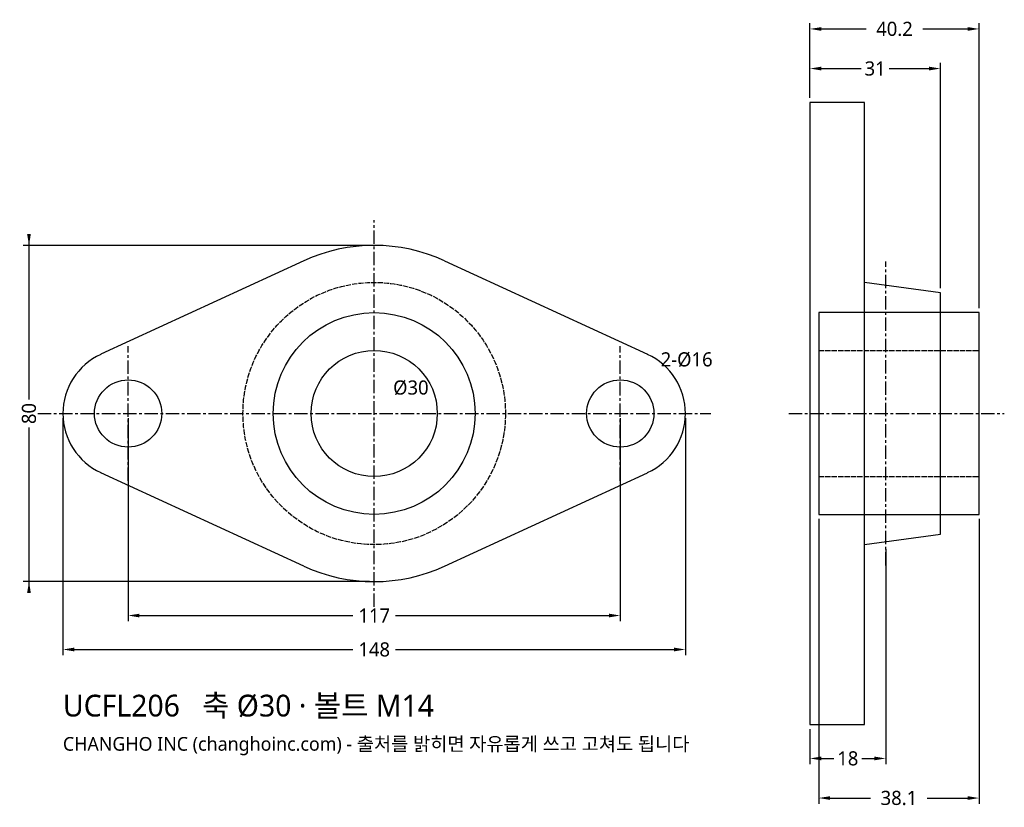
# Model space of a CAD drawing. Header units: millimetres. Extents: x -84 to 150, y -94 to 94.
import ezdxf

# ---------------------------------------------------------------- set-up
doc = ezdxf.new("R2010")
doc.units = ezdxf.units.MM
doc.linetypes.add('CENTER', pattern=[5.08, 3.175, -0.635, 0.635, -0.635])
doc.linetypes.add('DASHED', pattern=[1.524, 1.27, -0.254])
for name, color, linetype in [('문자', 7, 'CONTINUOUS'), ('숨은선', 3, 'DASHED'), ('외형선', 7, 'CONTINUOUS'), ('중심선', 1, 'CENTER'), ('치수', 4, 'CONTINUOUS')]:
    doc.layers.add(name, color=color, linetype=linetype)
doc.styles.add('CH_KOR', font='malgun.ttf')
doc.dimstyles.new('CH_DIM', dxfattribs={"dimtxt": 2.5, "dimasz": 2, "dimexe": 1, "dimexo": 0.8, "dimgap": 0.8, "dimtad": 1, "dimdec": 0, "dimtxsty": 'CH_KOR', "dimcen": 2.5, "dimclrd": 4, "dimclre": 4, "dimclrt": 4, "dimazin": 3, "dimtfac": 1, "dimtmove": 0, "dimatfit": 3})

# ---------------------------------------------------------------- blocks, each defined once
blk = doc.blocks.new('_CLOSEDFILLED')
at = {"color": 0, "linetype": 'BYBLOCK'}
blk.add_solid([(-1, 0.164), (0, 0), (-1, -0.164)], dxfattribs=at)
blk = doc.blocks.new('*D1')
at = {"color": 4}
for p, q in [((-74, -1.08), (-74, -57.49)), ((74, -1.08), (74, -57.49)), ((-71.31, -56.15), (-5.05, -56.15)), ((5.05, -56.15), (71.31, -56.15))]:
    blk.add_line(p, q, dxfattribs=at)
at = {"layer": 'Defpoints'}
for p in [(-74, 0), (74, 0), (-74, -56.15)]:
    blk.add_point(p, dxfattribs=at)
at = {"layer": '치수', "color": 4, "xscale": 2.690909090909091, "yscale": 2.690909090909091, "rotation": 180}
blk.add_blockref('_CLOSEDFILLED', (-74, -56.15), dxfattribs=at)
at = {"layer": '치수', "color": 4, "xscale": 2.690909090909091, "yscale": 2.690909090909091}
blk.add_blockref('_CLOSEDFILLED', (74, -56.15), dxfattribs=at)
at = {"layer": '치수', "color": 4, "insert": (0, -56.15), "char_height": 3.364, "attachment_point": 5, "style": 'CH_KOR'}
blk.add_mtext('148', dxfattribs=at)
blk = doc.blocks.new('*D2')
at = {"color": 4}
for p, q in [((-58.5, -1.08), (-58.5, -49.42)), ((58.5, -1.08), (58.5, -49.42)), ((-55.81, -48.07), (-5.05, -48.07)), ((5.05, -48.07), (55.81, -48.07))]:
    blk.add_line(p, q, dxfattribs=at)
at = {"layer": 'Defpoints'}
for p in [(-58.5, 0), (58.5, 0), (-58.5, -48.07)]:
    blk.add_point(p, dxfattribs=at)
at = {"layer": '치수', "color": 4, "xscale": 2.690909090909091, "yscale": 2.690909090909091, "rotation": 180}
blk.add_blockref('_CLOSEDFILLED', (-58.5, -48.07), dxfattribs=at)
at = {"layer": '치수', "color": 4, "xscale": 2.690909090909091, "yscale": 2.690909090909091}
blk.add_blockref('_CLOSEDFILLED', (58.5, -48.07), dxfattribs=at)
at = {"layer": '치수', "color": 4, "insert": (0, -48.07), "char_height": 3.364, "attachment_point": 5, "style": 'CH_KOR'}
blk.add_mtext('117', dxfattribs=at)
blk = doc.blocks.new('*D3')
at = {"color": 4}
for p, q in [((-82.07, 42.69), (-82.07, 3.36)), ((-1.08, 40), (-83.42, 40)), ((-82.07, -3.36), (-82.07, -42.69)), ((-1.08, -40), (-83.42, -40))]:
    blk.add_line(p, q, dxfattribs=at)
at = {"layer": 'Defpoints'}
for p in [(-82.07, 40), (0, 40), (0, -40)]:
    blk.add_point(p, dxfattribs=at)
at = {"layer": '치수', "color": 4, "xscale": 2.690909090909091, "yscale": 2.690909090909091}
for p, rotation in [((-82.07, 40), 270), ((-82.07, -40), 90)]:
    blk.add_blockref('_CLOSEDFILLED', p, dxfattribs=dict(at, rotation=rotation))
at = {"layer": '치수', "color": 4, "insert": (-82.07, 0), "char_height": 3.364, "attachment_point": 5, "rotation": 90, "style": 'CH_KOR'}
blk.add_mtext('80', dxfattribs=at)
blk = doc.blocks.new('*D4')
at = {"color": 4}
for p, q in [((103.6, 75.08), (103.6, 83.42)), ((106.29, 82.07), (115.74, 82.07)), ((122.46, 82.07), (131.91, 82.07)), ((134.6, 29.78), (134.6, 83.42))]:
    blk.add_line(p, q, dxfattribs=at)
at = {"layer": 'Defpoints'}
for p in [(103.6, 82.07), (103.6, 74), (134.6, 28.7)]:
    blk.add_point(p, dxfattribs=at)
at = {"layer": '치수', "color": 4, "xscale": 2.690909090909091, "yscale": 2.690909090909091, "rotation": 180}
blk.add_blockref('_CLOSEDFILLED', (103.6, 82.07), dxfattribs=at)
at = {"layer": '치수', "color": 4, "xscale": 2.690909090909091, "yscale": 2.690909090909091}
blk.add_blockref('_CLOSEDFILLED', (134.6, 82.07), dxfattribs=at)
at = {"layer": '치수', "color": 4, "insert": (119.1, 82.07), "char_height": 3.364, "attachment_point": 5, "style": 'CH_KOR'}
blk.add_mtext('31', dxfattribs=at)
blk = doc.blocks.new('*D5')
at = {"color": 4}
for p, q in [((103.6, 75.08), (103.6, 92.84)), ((106.29, 91.49), (116.97, 91.49)), ((130.43, 91.49), (141.11, 91.49)), ((143.8, 25.08), (143.8, 92.84))]:
    blk.add_line(p, q, dxfattribs=at)
at = {"layer": 'Defpoints'}
for p in [(103.6, 91.49), (103.6, 74), (143.8, 24)]:
    blk.add_point(p, dxfattribs=at)
at = {"layer": '치수', "color": 4, "xscale": 2.690909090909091, "yscale": 2.690909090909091, "rotation": 180}
blk.add_blockref('_CLOSEDFILLED', (103.6, 91.49), dxfattribs=at)
at = {"layer": '치수', "color": 4, "xscale": 2.690909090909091, "yscale": 2.690909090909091}
blk.add_blockref('_CLOSEDFILLED', (143.8, 91.49), dxfattribs=at)
at = {"layer": '치수', "color": 4, "insert": (123.7, 91.49), "char_height": 3.364, "attachment_point": 5, "style": 'CH_KOR'}
blk.add_mtext('40.2', dxfattribs=at)
blk = doc.blocks.new('*D6')
at = {"color": 4}
for p, q in [((121.6, -32.28), (121.6, -83.42)), ((103.6, -75.08), (103.6, -83.42)), ((106.29, -82.07), (109.24, -82.07)), ((115.96, -82.07), (118.91, -82.07))]:
    blk.add_line(p, q, dxfattribs=at)
at = {"layer": 'Defpoints'}
for p in [(121.6, -31.2), (103.6, -74), (103.6, -82.07)]:
    blk.add_point(p, dxfattribs=at)
at = {"layer": '치수', "color": 4, "xscale": 2.690909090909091, "yscale": 2.690909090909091, "rotation": 180}
blk.add_blockref('_CLOSEDFILLED', (103.6, -82.07), dxfattribs=at)
at = {"layer": '치수', "color": 4, "xscale": 2.690909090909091, "yscale": 2.690909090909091}
blk.add_blockref('_CLOSEDFILLED', (121.6, -82.07), dxfattribs=at)
at = {"layer": '치수', "color": 4, "insert": (112.6, -82.07), "char_height": 3.364, "attachment_point": 5, "style": 'CH_KOR'}
blk.add_mtext('18', dxfattribs=at)
blk = doc.blocks.new('*D7')
at = {"color": 4}
for p, q in [((105.7, -25.08), (105.7, -92.84)), ((143.8, -25.08), (143.8, -92.84)), ((108.39, -91.49), (118.02, -91.49)), ((131.48, -91.49), (141.11, -91.49))]:
    blk.add_line(p, q, dxfattribs=at)
at = {"layer": 'Defpoints'}
for p in [(105.7, -24), (143.8, -24), (105.7, -91.49)]:
    blk.add_point(p, dxfattribs=at)
at = {"layer": '치수', "color": 4, "xscale": 2.690909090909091, "yscale": 2.690909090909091, "rotation": 180}
blk.add_blockref('_CLOSEDFILLED', (105.7, -91.49), dxfattribs=at)
at = {"layer": '치수', "color": 4, "xscale": 2.690909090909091, "yscale": 2.690909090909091}
blk.add_blockref('_CLOSEDFILLED', (143.8, -91.49), dxfattribs=at)
at = {"layer": '치수', "color": 4, "insert": (124.75, -91.49), "char_height": 3.364, "attachment_point": 5, "style": 'CH_KOR'}
blk.add_mtext('38.1', dxfattribs=at)

msp = doc.modelspace()

# ---------------------------------------------------------------- linework, layer by layer
at = {"layer": '숨은선'}
for p, q in [((105.7, 15), (143.8, 15)), ((105.7, -15), (143.8, -15))]:
    msp.add_line(p, q, dxfattribs=at)
msp.add_circle((0, 0), 31.2, dxfattribs=at)
at = {"layer": '외형선'}
for p, q in [((-16.75, 36.32), (-64.99, 14.08)), ((16.75, 36.32), (64.99, 14.08)), ((-16.75, -36.32), (-64.99, -14.08)), ((16.75, -36.32), (64.99, -14.08))]:
    msp.add_line(p, q, dxfattribs=at)
for points in [[(103.6, -74), (116.6, -74), (116.6, 74), (103.6, 74)], [(105.7, -24), (143.8, -24), (143.8, 24), (105.7, 24)]]:
    msp.add_lwpolyline(points, close=True, dxfattribs=at)
msp.add_lwpolyline([(116.6, -31.2), (134.6, -28.7), (134.6, 28.7), (116.6, 31.2)], dxfattribs=at)
for centre, radius in [((0, 0), 24), ((0, 0), 15), ((-58.5, 0), 8), ((58.5, 0), 8)]:
    msp.add_circle(centre, radius, dxfattribs=at)
for centre, radius, start, end in [((0, 0), 40, 65.2409, 114.7591), ((-58.5, 0), 15.5, 114.7591, 245.2409), ((58.5, 0), 15.5, -65.2409, 65.2409), ((0, 0), 40, 245.2409, 294.7591)]:
    msp.add_arc(centre, radius, start, end, dxfattribs=at)
at = {"layer": '중심선'}
for p, q in [((0, -46), (0, 46)), ((121.6, -36.2), (121.6, 36.2)), ((-58.5, -16), (-58.5, 16)), ((58.5, -16), (58.5, 16)), ((-80, 0), (80, 0)), ((98.6, 0), (149.8, 0))]:
    msp.add_line(p, q, dxfattribs=at)

# ---------------------------------------------------------------- texts
at = {"layer": '문자', "style": 'CH_KOR'}
for s, height, p in [('UCFL206   축 Ø30 · 볼트 M14', 5.18, (-74, -72.09)), ('CHANGHO INC (changhoinc.com) - 출처를 밝히면 자유롭게 쓰고 고쳐도 됩니다', 3.256, (-74, -80.23))]:
    msp.add_text(s, height=height, dxfattribs=at).set_placement(p)
at = {"layer": '치수', "style": 'CH_KOR'}
for s, p in [('2-Ø16', (68.1, 11.2)), ('Ø30', (4.5, 4.5))]:
    msp.add_text(s, height=3.364, dxfattribs=at).set_placement(p)

# ---------------------------------------------------------------- dimensions: what is measured, and where the dimension line sits
at = {"layer": '치수'}
for base, p1, p2, text, picture, middle in [((103.6, 91.49), (103.6, 74), (143.8, 24), '40.2', '*D5', (123.7, 91.49)), ((105.7, -91.49), (105.7, -24), (143.8, -24), '38.1', '*D7', (124.75, -91.49))]:
    dim = msp.add_linear_dim(base=base, p1=p1, p2=p2, text=text, dimstyle='CH_DIM', override={"dimscale": 1.345455, "dimdec": 1, "dimzin": 8, "dimdsep": 46}, dxfattribs=at)
    dim.commit()
    dim.dimension.update_dxf_attribs({"geometry": picture, "text_midpoint": middle})
for base, p1, p2, picture, middle in [((103.6, 82.07), (103.6, 74), (134.6, 28.7), '*D4', (119.1, 82.07)), ((-74, -56.15), (-74, 0), (74, 0), '*D1', (0, -56.15)), ((-58.5, -48.07), (-58.5, 0), (58.5, 0), '*D2', (0, -48.07)), ((103.6, -82.07), (103.6, -74), (121.6, -31.2), '*D6', (112.6, -82.07))]:
    dim = msp.add_linear_dim(base=base, p1=p1, p2=p2, dimstyle='CH_DIM', override={"dimscale": 1.345455, "dimdec": 1, "dimzin": 8, "dimdsep": 46}, dxfattribs=at)
    dim.commit()
    dim.dimension.update_dxf_attribs({"geometry": picture, "text_midpoint": middle})
dim = msp.add_linear_dim(base=(-82.07, 40), p1=(0, 40), p2=(0, -40), angle=90, dimstyle='CH_DIM', override={"dimscale": 1.345455, "dimdec": 1, "dimzin": 8, "dimdsep": 46}, dxfattribs=at)
dim.commit()
dim.dimension.update_dxf_attribs({"geometry": '*D3', "text_midpoint": (-82.07, 0)})

doc.saveas('drawing.dxf')
